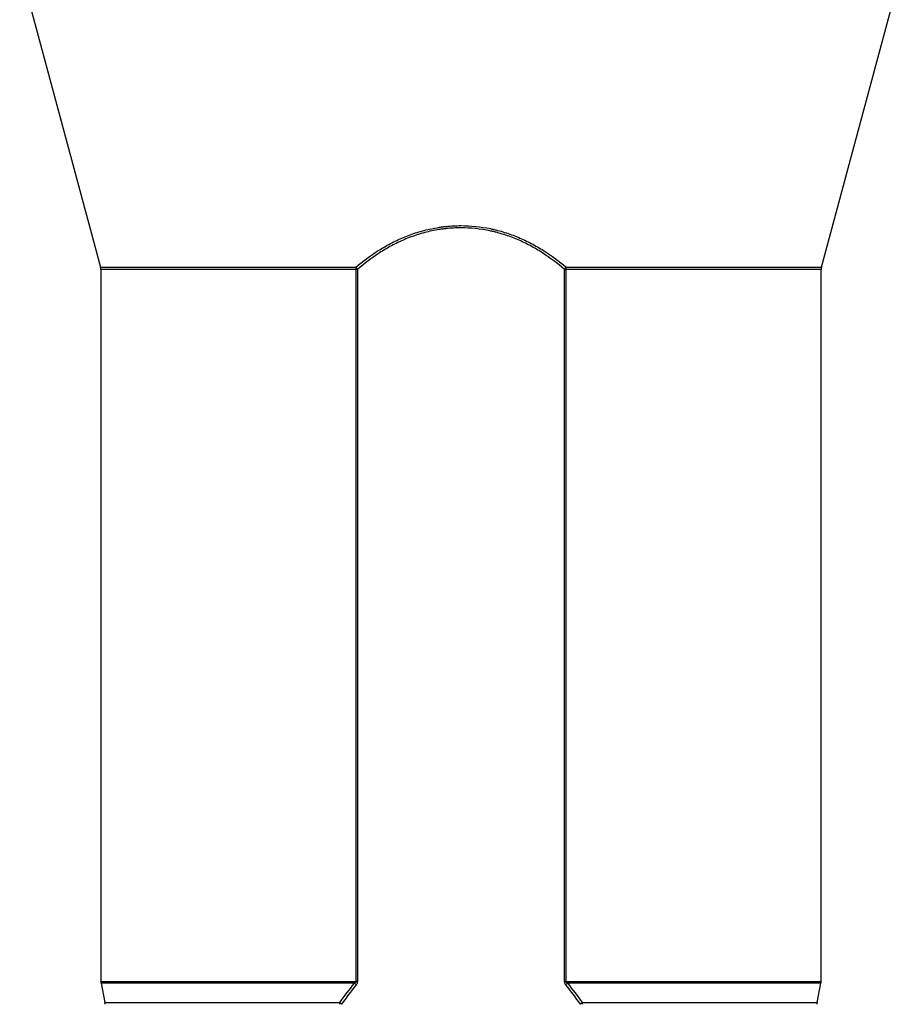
# Model space of a CAD drawing. Header units: millimetres. Extents: x 1417 to 2432, y 654 to 3299.
# Tile 2 of 5: x 1610 to 2240, y 1894 to 2597. Entities that reach past the tile are written whole.
import ezdxf

# ---------------------------------------------------------------- set-up
doc = ezdxf.new("R2010")
doc.units = ezdxf.units.MM

msp = doc.modelspace()

# ---------------------------------------------------------------- linework, layer by layer
at = {"color": 7, "linetype": 'Continuous', "lineweight": 25}
for p, q in [((1609.79, 2634.46), (1667.59, 2419.97)), ((2182, 2419.97), (2239.79, 2634.46)), ((1667.79, 2418.41), (1667.79, 1910.05)), ((1851, 2418.41), (1849.89, 2418.41)), ((1849.89, 1910.05), (1849.89, 2418.41)), ((1851, 2418.41), (1851, 1910.05)), ((1998.59, 1910.05), (1998.59, 2418.41)), ((1998.59, 2418.41), (1999.7, 2418.41)), ((1999.7, 2418.41), (1999.7, 1910.05)), ((2181.79, 1910.05), (2181.79, 2418.41)), ((1667.91, 1908.87), (1670.68, 1895.04)), ((1851, 1910.05), (1849.89, 1910.05)), ((1999.7, 1910.05), (1998.59, 1910.05)), ((2178.91, 1895.04), (2181.68, 1908.87))]:
    msp.add_line(p, q, dxfattribs=at)
at = {"color": 1, "linetype": 'Continuous', "lineweight": 25}
for p, q in [((1667.59, 2419.97), (1849.83, 2419.97)), ((1849.89, 2418.41), (1667.79, 2418.41)), ((2181.79, 2418.41), (1999.7, 2418.41)), ((1999.76, 2419.97), (2182, 2419.97)), ((1667.79, 1910.05), (1849.89, 1910.05)), ((1848.86, 1908.87), (1667.91, 1908.87)), ((1999.7, 1910.05), (2181.79, 1910.05)), ((2181.68, 1908.87), (2000.73, 1908.87)), ((1670.68, 1895.04), (1838.23, 1895.04)), ((2011.36, 1895.04), (2178.91, 1895.04))]:
    msp.add_line(p, q, dxfattribs=at)
at = {"color": 7, "linetype": 'Continuous', "lineweight": 25}
for centre, radius, start, end in [((1661.79, 2418.41), 6, 0, 15.0804), ((1838.32, 2410.14), 15.14, 33.11545, 40.49861), ((1829.88, 2418.42), 20.01, 359.97196, 4.44664), ((2011.27, 2410.14), 15.14, 139.50139, 146.88455), ((2019.7, 2418.42), 20.01, 175.55336, 180.02804), ((2187.79, 2418.41), 6, 164.9196, 180), ((1673.79, 1910.05), 6, 180, 191.30993), ((1837.78, 1896.83), 16.36, 41.59099, 47.3674), ((2011.81, 1896.83), 16.36, 132.6326, 138.40901), ((2175.79, 1910.05), 6, 348.69007, 0), ((1664.79, 1893.86), 6, 0, 11.30993), ((1829.05, 1883.63), 14.64, 44.34564, 51.19989), ((1820.93, 1893.87), 17.34, 359.98675, 3.87701), ((2020.53, 1883.63), 14.64, 128.80011, 135.65436), ((2028.66, 1893.87), 17.34, 176.12299, 180.01325), ((2184.79, 1893.86), 6, 168.69007, 180)]:
    msp.add_arc(centre, radius, start, end, dxfattribs=at)
for points, knots in [([(1849.83, 2419.97), (1854.82, 2424.27), (1860.1, 2428.23), (1868.53, 2433.58), (1871.43, 2435.27), (1877.4, 2438.42), (1880.49, 2439.88), (1885.27, 2441.89), (1886.9, 2442.53), (1890.17, 2443.73), (1891.82, 2444.29), (1896.81, 2445.86), (1900.19, 2446.74), (1905.35, 2447.82), (1907.09, 2448.14), (1909.72, 2448.55), (1910.6, 2448.68), (1912.37, 2448.91), (1913.26, 2449.02), (1917.7, 2449.48), (1921.23, 2449.66), (1931.8, 2449.66), (1938.8, 2448.94), (1946.61, 2447.33), (1947.48, 2447.13), (1949.2, 2446.73), (1950.06, 2446.52), (1952.61, 2445.86), (1954.29, 2445.38), (1959.26, 2443.83), (1962.5, 2442.64), (1968.83, 2440), (1971.92, 2438.55), (1976.45, 2436.17), (1977.95, 2435.34), (1980.89, 2433.64), (1982.34, 2432.77), (1989.44, 2428.26), (1994.75, 2424.28), (1999.76, 2419.97)], [0, 0, 0, 0, 0.125, 0.125, 0.1875, 0.1875, 0.25, 0.25, 0.28125, 0.28125, 0.3125, 0.3125, 0.375, 0.375, 0.40625, 0.40625, 0.421875, 0.421875, 0.4375, 0.4375, 0.5, 0.5, 0.625, 0.625, 0.640625, 0.640625, 0.65625, 0.65625, 0.6875, 0.6875, 0.75, 0.75, 0.8125, 0.8125, 0.84375, 0.84375, 0.875, 0.875, 1, 1, 1, 1]), ([(1998.59, 2418.41), (1993.67, 2422.7), (1988.45, 2426.68), (1981.47, 2431.18), (1980.05, 2432.05), (1977.15, 2433.75), (1975.68, 2434.58), (1971.22, 2436.96), (1968.18, 2438.41), (1961.96, 2441.06), (1958.77, 2442.24), (1953.87, 2443.8), (1952.21, 2444.28), (1949.7, 2444.95), (1948.86, 2445.16), (1947.16, 2445.56), (1946.31, 2445.75), (1938.6, 2447.38), (1931.7, 2448.1), (1921.28, 2448.1), (1917.8, 2447.92), (1913.42, 2447.45), (1912.54, 2447.35), (1910.8, 2447.11), (1909.93, 2446.99), (1907.34, 2446.57), (1905.63, 2446.25), (1900.54, 2445.17), (1897.2, 2444.28), (1892.29, 2442.71), (1890.67, 2442.15), (1887.45, 2440.95), (1885.85, 2440.3), (1881.14, 2438.29), (1878.1, 2436.83), (1872.22, 2433.68), (1869.38, 2431.99), (1861.09, 2426.65), (1855.9, 2422.7), (1851, 2418.41)], [0, 0, 0, 0, 0.125, 0.125, 0.15625, 0.15625, 0.1875, 0.1875, 0.25, 0.25, 0.3125, 0.3125, 0.34375, 0.34375, 0.359375, 0.359375, 0.375, 0.375, 0.5, 0.5, 0.5625, 0.5625, 0.578125, 0.578125, 0.59375, 0.59375, 0.625, 0.625, 0.6875, 0.6875, 0.71875, 0.71875, 0.75, 0.75, 0.8125, 0.8125, 0.875, 0.875, 1, 1, 1, 1]), ([(1849.89, 1910.05), (1849.89, 1909.98), (1849.88, 1909.91), (1849.84, 1909.77), (1849.81, 1909.71), (1849.7, 1909.53), (1849.61, 1909.43), (1849.31, 1909.15), (1849.09, 1909), (1848.86, 1908.87)], [0, 0, 0, 0, 0.125, 0.125, 0.25, 0.25, 0.5, 0.5, 1, 1, 1, 1]), ([(1850.02, 1907.7), (1850.29, 1908.02), (1850.53, 1908.38), (1850.79, 1908.96), (1850.87, 1909.17), (1850.97, 1909.6), (1851, 1909.82), (1851, 1910.05)], [0, 0, 0, 0, 0.5, 0.5, 0.75, 0.75, 1, 1, 1, 1]), ([(1998.59, 1910.05), (1998.59, 1909.83), (1998.62, 1909.6), (1998.72, 1909.17), (1998.79, 1908.97), (1998.97, 1908.57), (1999.07, 1908.38), (1999.31, 1908.03), (1999.44, 1907.86), (1999.57, 1907.7)], [0, 0, 0, 0, 0.25, 0.25, 0.5, 0.5, 0.75, 0.75, 1, 1, 1, 1]), ([(2000.73, 1908.87), (2000.5, 1909), (2000.27, 1909.15), (1999.98, 1909.43), (1999.88, 1909.53), (1999.74, 1909.77), (1999.7, 1909.91), (1999.7, 1910.05)], [0, 0, 0, 0, 0.5, 0.5, 0.75, 0.75, 1, 1, 1, 1])]:
    msp.add_open_spline(points, degree=3, knots=knots, dxfattribs=at)
for points in [[(1838.23, 1895.04), (1841.55, 1899.79), (1845.08, 1904.42), (1848.86, 1908.87)], [(1850.02, 1907.7), (1846.29, 1903.24), (1842.81, 1898.61), (1839.53, 1893.86)], [(2010.06, 1893.86), (2006.78, 1898.61), (2003.3, 1903.24), (1999.57, 1907.7)], [(2000.73, 1908.87), (2004.5, 1904.42), (2008.03, 1899.79), (2011.36, 1895.04)]]:
    msp.add_open_spline(points, degree=3, dxfattribs=at)

doc.saveas('drawing.dxf')
